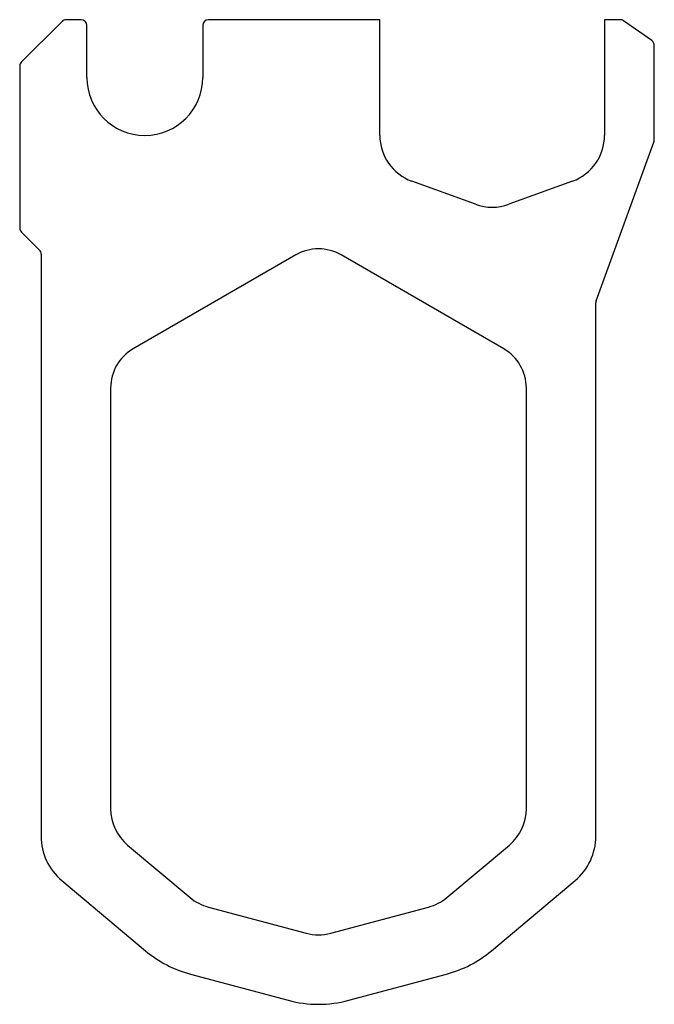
# Model space of a CAD drawing. Header units: millimetres. Extents: x 0 to 548, y 0 to 851.
import ezdxf

# ---------------------------------------------------------------- set-up
doc = ezdxf.new("R2010")
doc.units = ezdxf.units.MM
doc.linetypes.add('SLD-Sürekli', pattern=[0])

msp = doc.modelspace()

# ---------------------------------------------------------------- linework, layer by layer
at = {"color": 7, "linetype": 'SLD-Sürekli', "lineweight": 25}
for p, q in [((53.4, 850.99), (40.47, 850.99)), ((311.4, 850.99), (163.4, 850.99)), ((311.4, 751.01), (311.4, 850.99)), ((518.82, 850.99), (505.4, 850.99)), ((505.4, 850.99), (505.4, 751.01)), ((36.94, 849.52), (1.86, 814.45)), ((58.4, 800.99), (58.4, 845.99)), ((158.4, 845.99), (158.4, 800.99)), ((546.27, 832.88), (521.69, 850.08)), ((548.4, 747), (548.4, 828.78)), ((0.4, 810.92), (0.4, 671.06)), ((498.2, 608.19), (548.1, 745.29)), ((394.04, 691.52), (339.04, 711.54)), ((477.76, 711.54), (422.76, 691.52)), ((1.86, 667.52), (17.44, 651.95)), ((18.9, 648.42), (18.9, 145.61)), ((238.9, 647.76), (98.4, 566.65)), ((418.4, 566.65), (277.9, 647.76)), ((497.9, 145.61), (497.9, 606.48)), ((78.9, 532.87), (78.9, 169.39)), ((437.9, 169.39), (437.9, 532.87)), ((93.55, 137.98), (147.61, 92.62)), ((369.19, 92.62), (423.25, 137.98)), ((36.76, 107.31), (109.04, 46.65)), ((407.76, 46.65), (480.04, 107.31)), ((163.35, 84.42), (247.79, 61.8)), ((269.01, 61.8), (353.45, 84.42)), ((147.82, 26.47), (232.26, 3.84)), ((284.54, 3.84), (368.98, 26.47))]:
    msp.add_line(p, q, dxfattribs=at)
for centre, radius, start, end in [((40.47, 845.99), 5, 90, 135), ((53.4, 845.99), 5, 0, 90), ((163.4, 845.99), 5, 90, 180), ((518.82, 845.99), 5, 55, 90), ((543.4, 828.78), 5, 0, 55), ((5.4, 810.92), 5, 135, 180), ((108.4, 800.99), 50, 180, 0), ((353.4, 751.01), 42, 180, 250), ((463.4, 751.01), 42, 290, 0), ((543.4, 747), 5, 340, 0), ((408.4, 730.99), 42, 250, 290), ((5.4, 671.06), 5, 180, 225), ((13.9, 648.42), 5, 0, 45), ((258.4, 613.99), 39, 60, 120), ((502.9, 606.48), 5, 160, 180), ((117.9, 532.87), 39, 120, 180), ((398.9, 532.87), 39, 0, 60), ((119.9, 169.39), 41, 180, 230), ((396.9, 169.39), 41, 310, 0), ((68.9, 145.61), 50, 180, 230), ((447.9, 145.61), 50, 310, 0), ((173.96, 124.02), 41, 230, 255), ((342.84, 124.02), 41, 285, 310), ((258.4, 101.4), 41, 255, 285), ((173.96, 124.02), 101, 230, 255), ((342.84, 124.02), 101, 285, 310), ((258.4, 101.4), 101, 255, 285)]:
    msp.add_arc(centre, radius, start, end, dxfattribs=at)

doc.saveas('drawing.dxf')
